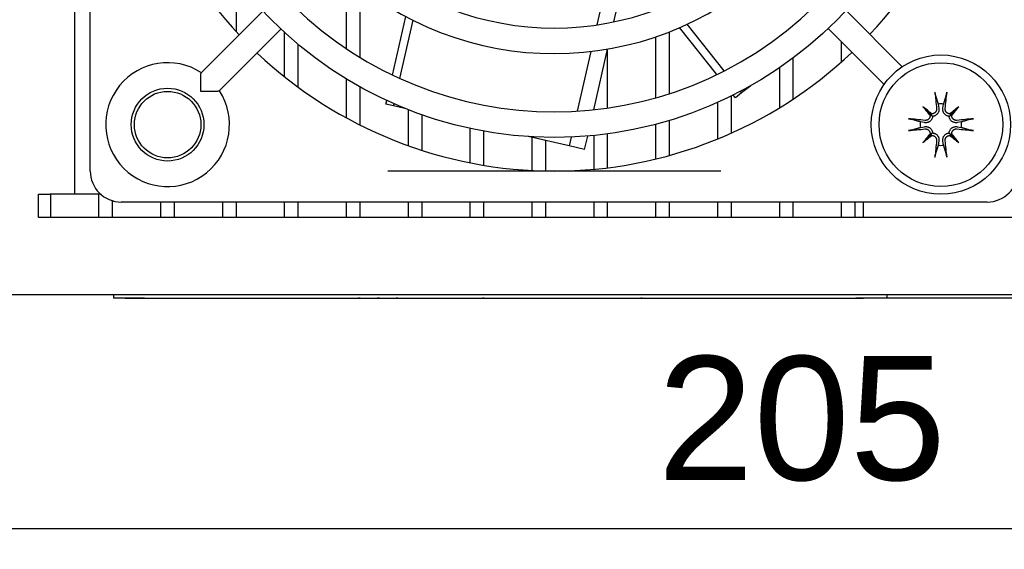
# Model space of a CAD drawing. Extents: x 12847 to 13300, y -1502 to -1025.
# Tile 3 of 42: x 13143 to 13207, y -1502 to -1468. Entities that reach past the tile are written whole.
import ezdxf

# ---------------------------------------------------------------- set-up
doc = ezdxf.new("R2010")
doc.units = 0
doc.layers.get('DEFPOINTS').update_dxf_attribs({"color": 8, "linetype": 'CONTINUOUS'})
doc.layers.add('2', color=2, linetype='CONTINUOUS')
doc.styles.get("Standard").update_dxf_attribs({"font": 'ARIAL.TTF'})
doc.dimstyles.new('ISO-25', dxfattribs={"dimtxt": 8, "dimasz": 8, "dimexe": 1, "dimexo": 1, "dimgap": 3, "dimtad": 1, "dimtxsty": 'STANDARD', "dimcen": 0, "dimclrd": 256, "dimclre": 256, "dimclrt": 2, "dimazin": 3, "dimtfac": 1, "dimtmove": 0, "dimatfit": 3})

# ---------------------------------------------------------------- blocks, each defined once
blk = doc.blocks.new('*D47')
at = {"layer": '2', "color": 7}
for p, q in [((13091.118, -1484.401), (13091.118, -1501.83)), ((13296.118, -1486.737), (13296.118, -1501.83)), ((13099.118, -1500.83), (13288.118, -1500.83))]:
    blk.add_line(p, q, dxfattribs=at)
for points in [[(13099.118, -1499.497), (13099.118, -1502.163), (13091.118, -1500.83)], [(13288.118, -1499.497), (13288.118, -1502.163), (13296.118, -1500.83)]]:
    blk.add_solid(points, dxfattribs=at)
at = {"layer": 'DEFPOINTS', "color": 0}
for p in [(13091.118, -1483.401), (13296.118, -1485.737), (13296.118, -1500.83)]:
    blk.add_point(p, dxfattribs=at)
at = {"layer": '2', "color": 7, "insert": (13193.618, -1493.746), "char_height": 8, "attachment_point": 5}
blk.add_mtext('205', dxfattribs=at)

msp = doc.modelspace()

# ---------------------------------------------------------------- linework, layer by layer
at = {"layer": '2', "color": 7}
for p, q in [((13146.618, -1479.237), (13146.618, -1420.237)), ((13147.618, -1477.737), (13147.618, -1421.737)), ((13164.165, -1465.089), (13164.165, -1469.823)), ((13157.043, -1465.784), (13157.043, -1468.729)), ((13165.045, -1465.818), (13165.045, -1470.386)), ((13180.919, -1465.904), (13180.372, -1468.297)), ((13181.466, -1468.101), (13182.028, -1465.637)), ((13154.796, -1471.393), (13158.783, -1467.406)), ((13200.122, -1470.993), (13196.492, -1467.364)), ((13167.16, -1471.533), (13168.023, -1467.754)), ((13167.633, -1471.754), (13168.491, -1467.995)), ((13155.963, -1472.56), (13159.95, -1468.572)), ((13188.138, -1471.503), (13185.722, -1468.473)), ((13188.605, -1471.271), (13186.202, -1468.257)), ((13198.94, -1472.145), (13195.328, -1468.533)), ((13160.164, -1468.771), (13160.164, -1471.632)), ((13184.17, -1469.07), (13184.17, -1473.008)), ((13185.05, -1468.749), (13185.05, -1472.742)), ((13161.044, -1469.542), (13161.044, -1472.305)), ((13180.17, -1473.777), (13181.065, -1469.857)), ((13181.049, -1469.925), (13181.049, -1473.668)), ((13196.173, -1469.378), (13196.173, -1470.707)), ((13179.981, -1470.013), (13179.101, -1473.867)), ((13193.052, -1470.443), (13193.052, -1473.1)), ((13192.172, -1471.071), (13192.172, -1473.658)), ((13164.165, -1471.782), (13164.165, -1474.294)), ((13165.045, -1472.295), (13165.045, -1474.756)), ((13190.324, -1472.221), (13189.736, -1472.689)), ((13189.051, -1472.894), (13189.051, -1475.297)), ((13189.338, -1473.007), (13189.192, -1472.824)), ((13189.736, -1472.689), (13189.338, -1473.007)), ((13189.736, -1472.689), (13189.654, -1472.586)), ((13166.732, -1473.408), (13166.784, -1473.18)), ((13167.229, -1473.522), (13166.732, -1473.408)), ((13167.229, -1473.522), (13167.259, -1473.393)), ((13167.962, -1473.689), (13167.229, -1473.522)), ((13168.166, -1473.77), (13168.166, -1476.094)), ((13188.171, -1473.308), (13188.171, -1475.673)), ((13201.458, -1473.577), (13201.945, -1474.064)), ((13202.441, -1473.411), (13202.487, -1473.682)), ((13202.75, -1473.682), (13202.795, -1473.411)), ((13203.779, -1473.577), (13203.291, -1474.064)), ((13169.046, -1474.098), (13169.046, -1476.393)), ((13201.945, -1474.064), (13202.082, -1474.201)), ((13203.291, -1474.064), (13203.155, -1474.201)), ((13172.167, -1474.981), (13172.167, -1477.202)), ((13184.17, -1474.717), (13184.17, -1476.96)), ((13185.05, -1474.47), (13185.05, -1476.733)), ((13201.563, -1474.606), (13201.292, -1474.56)), ((13201.292, -1474.915), (13201.563, -1474.869)), ((13203.945, -1474.56), (13203.673, -1474.606)), ((13203.673, -1474.869), (13203.945, -1474.915)), ((13173.047, -1475.155), (13173.047, -1477.362)), ((13178.588, -1476.114), (13175.926, -1475.507)), ((13176.168, -1475.562), (13176.168, -1477.7)), ((13178.719, -1475.539), (13178.588, -1476.114)), ((13179.585, -1476.342), (13179.784, -1475.471)), ((13180.169, -1475.436), (13180.169, -1477.621)), ((13181.049, -1475.333), (13181.049, -1477.526)), ((13201.458, -1475.898), (13201.945, -1475.41)), ((13201.945, -1475.41), (13202.082, -1475.274)), ((13203.291, -1475.41), (13203.155, -1475.274)), ((13203.779, -1475.898), (13203.291, -1475.41)), ((13177.048, -1475.763), (13177.048, -1477.732)), ((13179.585, -1476.342), (13178.588, -1476.114)), ((13202.487, -1475.792), (13202.441, -1476.064)), ((13202.795, -1476.064), (13202.75, -1475.792)), ((13188.389, -1477.737), (13166.848, -1477.737)), ((13144.268, -1480.737), (13144.268, -1479.237)), ((13144.268, -1479.237), (13145.018, -1479.237)), ((13146.618, -1479.237), (13145.018, -1479.237)), ((13145.04, -1479.237), (13145.04, -1480.737)), ((13146.718, -1479.237), (13146.618, -1479.237)), ((13148.295, -1479.237), (13146.718, -1479.237)), ((13148.161, -1479.237), (13148.161, -1480.737)), ((13149.041, -1479.652), (13149.041, -1480.737)), ((13205.618, -1479.737), (13149.618, -1479.737)), ((13152.162, -1479.737), (13152.162, -1480.737)), ((13153.042, -1479.737), (13153.042, -1480.737)), ((13156.163, -1479.737), (13156.163, -1480.737)), ((13157.043, -1479.737), (13157.043, -1480.737)), ((13160.164, -1479.737), (13160.164, -1480.737)), ((13161.044, -1479.737), (13161.044, -1480.737)), ((13164.165, -1479.737), (13164.165, -1480.737)), ((13165.045, -1479.737), (13165.045, -1480.737)), ((13168.166, -1479.737), (13168.166, -1480.737)), ((13169.046, -1479.737), (13169.046, -1480.737)), ((13172.167, -1479.737), (13172.167, -1480.737)), ((13173.047, -1479.737), (13173.047, -1480.737)), ((13176.168, -1479.737), (13176.168, -1480.737)), ((13177.048, -1479.737), (13177.048, -1480.737)), ((13180.169, -1479.737), (13180.169, -1480.737)), ((13181.049, -1479.737), (13181.049, -1480.737)), ((13184.17, -1479.737), (13184.17, -1480.737)), ((13185.05, -1479.737), (13185.05, -1480.737)), ((13188.171, -1479.737), (13188.171, -1480.737)), ((13189.051, -1479.737), (13189.051, -1480.737)), ((13192.172, -1479.737), (13192.172, -1480.737)), ((13193.052, -1479.737), (13193.052, -1480.737)), ((13196.173, -1479.737), (13196.173, -1480.737)), ((13197.053, -1479.737), (13197.053, -1480.737)), ((13197.618, -1480.737), (13197.618, -1479.737)), ((13272.968, -1480.737), (13144.268, -1480.737)), ((13294.618, -1485.737), (13117.618, -1485.737)), ((13149.118, -1485.737), (13149.118, -1485.937)), ((13199.118, -1485.737), (13199.118, -1485.937)), ((13151.118, -1485.937), (13149.118, -1485.937)), ((13149.867, -1485.937), (13149.867, -1485.947)), ((13149.867, -1485.947), (13149.912, -1485.947)), ((13149.912, -1485.947), (13150.029, -1485.947)), ((13150.029, -1485.947), (13150.05, -1485.947)), ((13150.05, -1485.937), (13150.05, -1485.947)), ((13150.05, -1485.947), (13150.084, -1485.947)), ((13150.084, -1485.937), (13150.084, -1485.947)), ((13150.084, -1485.947), (13150.758, -1485.947)), ((13150.758, -1485.937), (13150.758, -1485.947)), ((13150.758, -1485.947), (13151.209, -1485.947)), ((13151.118, -1485.937), (13197.118, -1485.937)), ((13151.209, -1485.937), (13151.209, -1485.947)), ((13151.209, -1485.947), (13151.277, -1485.947)), ((13151.277, -1485.937), (13151.277, -1485.947)), ((13151.277, -1485.947), (13151.79, -1485.947)), ((13151.79, -1485.937), (13151.79, -1485.947)), ((13151.79, -1485.947), (13152.249, -1485.947)), ((13152.249, -1485.937), (13152.249, -1485.947)), ((13152.249, -1485.947), (13152.659, -1485.947)), ((13152.659, -1485.937), (13152.659, -1485.947)), ((13152.659, -1485.947), (13152.689, -1485.947)), ((13152.689, -1485.937), (13152.689, -1485.947)), ((13152.689, -1485.947), (13152.831, -1485.947)), ((13152.831, -1485.947), (13152.892, -1485.947)), ((13152.892, -1485.937), (13152.892, -1485.947)), ((13152.892, -1485.947), (13153.255, -1485.947)), ((13153.255, -1485.937), (13153.255, -1485.947)), ((13153.255, -1485.947), (13153.293, -1485.947)), ((13153.293, -1485.937), (13153.293, -1485.947)), ((13153.293, -1485.947), (13153.589, -1485.947)), ((13153.589, -1485.937), (13153.589, -1485.947)), ((13153.589, -1485.947), (13153.884, -1485.947)), ((13153.884, -1485.937), (13153.884, -1485.947)), ((13153.884, -1485.947), (13153.918, -1485.947)), ((13153.918, -1485.937), (13153.918, -1485.947)), ((13153.918, -1485.947), (13154.304, -1485.947)), ((13154.304, -1485.947), (13154.359, -1485.947)), ((13154.359, -1485.937), (13154.359, -1485.947)), ((13154.359, -1485.947), (13154.501, -1485.947)), ((13154.501, -1485.937), (13154.501, -1485.947)), ((13154.501, -1485.947), (13154.577, -1485.947)), ((13154.577, -1485.937), (13154.577, -1485.947)), ((13154.577, -1485.947), (13155.133, -1485.947)), ((13155.133, -1485.937), (13155.133, -1485.947)), ((13155.133, -1485.947), (13155.203, -1485.947)), ((13155.203, -1485.937), (13155.203, -1485.947)), ((13155.203, -1485.947), (13155.716, -1485.947)), ((13155.716, -1485.937), (13155.716, -1485.947)), ((13155.716, -1485.947), (13156.174, -1485.947)), ((13156.174, -1485.937), (13156.174, -1485.947)), ((13156.174, -1485.947), (13156.584, -1485.947)), ((13156.584, -1485.937), (13156.584, -1485.947)), ((13156.584, -1485.947), (13156.649, -1485.947)), ((13156.649, -1485.937), (13156.649, -1485.947)), ((13156.649, -1485.947), (13156.685, -1485.947)), ((13156.685, -1485.937), (13156.685, -1485.947)), ((13156.685, -1485.947), (13156.714, -1485.947)), ((13156.714, -1485.937), (13156.714, -1485.947)), ((13156.714, -1485.947), (13156.923, -1485.947)), ((13156.923, -1485.937), (13156.923, -1485.947)), ((13156.923, -1485.947), (13157.473, -1485.947)), ((13157.473, -1485.937), (13157.473, -1485.947)), ((13157.473, -1485.947), (13157.575, -1485.947)), ((13157.575, -1485.947), (13157.703, -1485.947)), ((13157.703, -1485.937), (13157.703, -1485.947)), ((13157.703, -1485.947), (13157.739, -1485.947)), ((13157.739, -1485.937), (13157.739, -1485.947)), ((13157.739, -1485.947), (13157.767, -1485.947)), ((13157.767, -1485.937), (13157.767, -1485.947)), ((13157.767, -1485.947), (13157.937, -1485.947)), ((13157.937, -1485.947), (13158.117, -1485.947)), ((13158.117, -1485.937), (13158.117, -1485.947)), ((13158.117, -1485.947), (13158.155, -1485.947)), ((13158.155, -1485.937), (13158.155, -1485.947)), ((13158.155, -1485.947), (13158.299, -1485.947)), ((13158.299, -1485.937), (13158.299, -1485.947)), ((13158.299, -1485.947), (13158.734, -1485.947)), ((13158.734, -1485.937), (13158.734, -1485.947)), ((13158.734, -1485.947), (13158.81, -1485.947)), ((13158.81, -1485.937), (13158.81, -1485.947)), ((13158.81, -1485.947), (13159.246, -1485.947)), ((13159.246, -1485.937), (13159.246, -1485.947)), ((13159.246, -1485.947), (13159.26, -1485.947)), ((13159.26, -1485.937), (13159.26, -1485.947)), ((13159.26, -1485.947), (13159.321, -1485.947)), ((13159.321, -1485.937), (13159.321, -1485.947)), ((13159.321, -1485.947), (13159.877, -1485.947)), ((13159.877, -1485.937), (13159.877, -1485.947)), ((13159.877, -1485.947), (13159.927, -1485.947)), ((13159.927, -1485.947), (13160.18, -1485.947)), ((13160.18, -1485.937), (13160.18, -1485.947)), ((13160.18, -1485.947), (13160.387, -1485.947)), ((13160.387, -1485.937), (13160.387, -1485.947)), ((13160.387, -1485.947), (13160.472, -1485.947)), ((13160.472, -1485.937), (13160.472, -1485.947)), ((13160.472, -1485.947), (13160.832, -1485.947)), ((13160.832, -1485.947), (13161.215, -1485.947)), ((13161.215, -1485.937), (13161.215, -1485.947)), ((13161.215, -1485.947), (13161.285, -1485.947)), ((13161.285, -1485.937), (13161.285, -1485.947)), ((13161.285, -1485.947), (13161.545, -1485.947)), ((13161.545, -1485.937), (13161.545, -1485.947)), ((13161.545, -1485.947), (13161.59, -1485.947)), ((13161.59, -1485.937), (13161.59, -1485.947)), ((13161.59, -1485.947), (13161.848, -1485.947)), ((13161.848, -1485.947), (13162.206, -1485.947)), ((13162.206, -1485.937), (13162.206, -1485.947)), ((13162.206, -1485.947), (13162.239, -1485.947)), ((13162.239, -1485.937), (13162.239, -1485.947)), ((13162.239, -1485.947), (13162.275, -1485.947)), ((13162.275, -1485.937), (13162.275, -1485.947)), ((13162.275, -1485.947), (13162.48, -1485.947)), ((13162.48, -1485.947), (13162.584, -1485.947)), ((13162.584, -1485.937), (13162.584, -1485.947)), ((13162.584, -1485.947), (13162.754, -1485.947)), ((13162.754, -1485.937), (13162.754, -1485.947)), ((13162.754, -1485.947), (13162.864, -1485.947)), ((13162.864, -1485.947), (13163.073, -1485.947)), ((13163.073, -1485.937), (13163.073, -1485.947)), ((13163.073, -1485.947), (13163.184, -1485.947)), ((13163.184, -1485.937), (13163.184, -1485.947)), ((13163.184, -1485.947), (13163.735, -1485.947)), ((13163.735, -1485.937), (13163.735, -1485.947)), ((13163.735, -1485.947), (13164.053, -1485.947)), ((13164.053, -1485.937), (13164.053, -1485.947)), ((13164.053, -1485.947), (13164.085, -1485.947)), ((13164.085, -1485.937), (13164.085, -1485.947)), ((13164.085, -1485.947), (13164.405, -1485.947)), ((13164.405, -1485.937), (13164.405, -1485.947)), ((13164.405, -1485.947), (13164.856, -1485.947)), ((13164.856, -1485.937), (13164.856, -1485.947)), ((13164.856, -1485.947), (13164.972, -1485.947)), ((13164.972, -1485.947), (13164.972, -1485.937)), ((13165.072, -1485.947), (13164.972, -1485.947)), ((13165.072, -1485.937), (13165.072, -1485.947)), ((13165.072, -1485.947), (13165.229, -1485.947)), ((13165.229, -1485.937), (13165.229, -1485.947)), ((13165.229, -1485.947), (13165.694, -1485.947)), ((13165.694, -1485.947), (13166.083, -1485.947)), ((13166.083, -1485.947), (13166.147, -1485.947)), ((13166.147, -1485.937), (13166.147, -1485.947)), ((13166.147, -1485.947), (13166.176, -1485.947)), ((13166.176, -1485.937), (13166.176, -1485.947)), ((13166.329, -1485.947), (13166.176, -1485.947)), ((13166.329, -1485.937), (13166.329, -1485.947)), ((13166.329, -1485.947), (13166.367, -1485.947)), ((13166.367, -1485.937), (13166.367, -1485.947)), ((13166.367, -1485.947), (13166.867, -1485.947)), ((13166.867, -1485.937), (13166.867, -1485.947)), ((13166.867, -1485.947), (13166.991, -1485.947)), ((13166.991, -1485.937), (13166.991, -1485.947)), ((13166.991, -1485.947), (13167.133, -1485.947)), ((13167.133, -1485.947), (13167.283, -1485.947)), ((13167.283, -1485.937), (13167.283, -1485.947)), ((13167.283, -1485.947), (13167.314, -1485.947)), ((13167.314, -1485.937), (13167.314, -1485.947)), ((13167.314, -1485.947), (13167.407, -1485.947)), ((13167.407, -1485.947), (13167.407, -1485.937)), ((13167.496, -1485.947), (13167.407, -1485.947)), ((13167.496, -1485.937), (13167.496, -1485.947)), ((13167.496, -1485.947), (13167.961, -1485.947)), ((13167.961, -1485.947), (13168.35, -1485.947)), ((13168.35, -1485.947), (13168.414, -1485.947)), ((13168.414, -1485.937), (13168.414, -1485.947)), ((13168.414, -1485.947), (13168.443, -1485.947)), ((13168.443, -1485.937), (13168.443, -1485.947)), ((13168.443, -1485.947), (13168.463, -1485.947)), ((13168.463, -1485.937), (13168.463, -1485.947)), ((13168.463, -1485.947), (13168.569, -1485.947)), ((13168.569, -1485.947), (13168.675, -1485.947)), ((13168.675, -1485.937), (13168.675, -1485.947)), ((13168.675, -1485.947), (13168.882, -1485.947)), ((13168.882, -1485.937), (13168.882, -1485.947)), ((13168.882, -1485.947), (13169.013, -1485.947)), ((13169.013, -1485.947), (13169.283, -1485.947)), ((13169.283, -1485.947), (13169.343, -1485.947)), ((13169.343, -1485.937), (13169.343, -1485.947)), ((13169.343, -1485.947), (13169.804, -1485.947)), ((13169.804, -1485.937), (13169.804, -1485.947)), ((13169.804, -1485.947), (13169.868, -1485.947)), ((13169.868, -1485.947), (13169.978, -1485.947)), ((13169.978, -1485.937), (13169.978, -1485.947)), ((13169.978, -1485.947), (13170.429, -1485.947)), ((13170.429, -1485.937), (13170.429, -1485.947)), ((13170.429, -1485.947), (13170.438, -1485.947)), ((13170.438, -1485.937), (13170.438, -1485.947)), ((13170.438, -1485.947), (13170.52, -1485.947)), ((13170.52, -1485.937), (13170.52, -1485.947)), ((13170.52, -1485.947), (13170.953, -1485.947)), ((13170.953, -1485.947), (13171.269, -1485.947)), ((13171.269, -1485.947), (13171.368, -1485.947)), ((13171.368, -1485.937), (13171.368, -1485.947)), ((13171.368, -1485.947), (13171.502, -1485.947)), ((13171.502, -1485.937), (13171.502, -1485.947)), ((13171.502, -1485.947), (13172.039, -1485.947)), ((13172.039, -1485.947), (13172.539, -1485.947)), ((13172.539, -1485.947), (13172.671, -1485.947)), ((13172.671, -1485.937), (13172.671, -1485.947)), ((13172.671, -1485.947), (13172.884, -1485.947)), ((13172.884, -1485.947), (13172.948, -1485.947)), ((13172.948, -1485.937), (13172.948, -1485.947)), ((13172.948, -1485.947), (13172.977, -1485.947)), ((13172.977, -1485.937), (13172.977, -1485.947)), ((13173.083, -1485.947), (13172.977, -1485.947)), ((13173.083, -1485.937), (13173.083, -1485.947)), ((13173.083, -1485.947), (13173.216, -1485.947)), ((13173.216, -1485.937), (13173.216, -1485.947)), ((13173.216, -1485.947), (13173.241, -1485.947)), ((13173.241, -1485.937), (13173.241, -1485.947)), ((13173.241, -1485.947), (13173.269, -1485.947)), ((13173.269, -1485.937), (13173.269, -1485.947)), ((13173.269, -1485.947), (13173.274, -1485.947)), ((13173.274, -1485.937), (13173.274, -1485.947)), ((13173.274, -1485.947), (13173.281, -1485.947)), ((13173.281, -1485.937), (13173.281, -1485.947)), ((13173.281, -1485.947), (13173.382, -1485.947)), ((13173.382, -1485.947), (13173.773, -1485.947)), ((13173.773, -1485.947), (13174.086, -1485.947)), ((13174.086, -1485.947), (13174.158, -1485.947)), ((13174.158, -1485.937), (13174.158, -1485.947)), ((13174.172, -1485.947), (13174.158, -1485.947)), ((13174.172, -1485.937), (13174.172, -1485.947)), ((13174.172, -1485.947), (13174.226, -1485.947)), ((13174.226, -1485.937), (13174.226, -1485.947)), ((13174.226, -1485.947), (13174.661, -1485.947)), ((13174.661, -1485.937), (13174.661, -1485.947)), ((13174.661, -1485.947), (13174.737, -1485.947)), ((13174.737, -1485.937), (13174.737, -1485.947)), ((13174.737, -1485.947), (13175.173, -1485.947)), ((13175.173, -1485.937), (13175.173, -1485.947)), ((13175.173, -1485.947), (13175.187, -1485.947)), ((13175.187, -1485.937), (13175.187, -1485.947)), ((13175.187, -1485.947), (13175.248, -1485.947)), ((13175.248, -1485.937), (13175.248, -1485.947)), ((13175.248, -1485.947), (13175.673, -1485.947)), ((13175.673, -1485.937), (13175.673, -1485.947)), ((13175.673, -1485.947), (13175.687, -1485.947)), ((13175.687, -1485.937), (13175.687, -1485.947)), ((13175.687, -1485.947), (13175.732, -1485.947)), ((13175.732, -1485.937), (13175.732, -1485.947)), ((13175.732, -1485.947), (13175.816, -1485.947)), ((13175.816, -1485.947), (13175.926, -1485.947)), ((13175.926, -1485.937), (13175.926, -1485.947)), ((13175.926, -1485.947), (13176.377, -1485.947)), ((13176.377, -1485.937), (13176.377, -1485.947)), ((13176.377, -1485.947), (13176.386, -1485.947)), ((13176.386, -1485.937), (13176.386, -1485.947)), ((13176.386, -1485.947), (13176.454, -1485.947)), ((13176.454, -1485.937), (13176.454, -1485.947)), ((13176.454, -1485.947), (13176.814, -1485.947)), ((13176.814, -1485.947), (13177.198, -1485.947)), ((13177.198, -1485.937), (13177.198, -1485.947)), ((13177.198, -1485.947), (13177.31, -1485.947)), ((13177.31, -1485.937), (13177.31, -1485.947)), ((13177.31, -1485.947), (13177.319, -1485.947)), ((13177.319, -1485.937), (13177.319, -1485.947)), ((13177.319, -1485.947), (13177.326, -1485.947)), ((13177.326, -1485.937), (13177.326, -1485.947)), ((13177.326, -1485.947), (13177.686, -1485.947)), ((13177.686, -1485.947), (13178.069, -1485.947)), ((13178.069, -1485.937), (13178.069, -1485.947)), ((13178.069, -1485.947), (13178.107, -1485.947)), ((13178.107, -1485.947), (13178.152, -1485.947)), ((13178.152, -1485.937), (13178.152, -1485.947)), ((13178.152, -1485.947), (13178.588, -1485.947)), ((13178.588, -1485.937), (13178.588, -1485.947)), ((13178.588, -1485.947), (13178.663, -1485.947)), ((13178.663, -1485.937), (13178.663, -1485.947)), ((13178.663, -1485.947), (13179.1, -1485.947)), ((13179.1, -1485.937), (13179.1, -1485.947)), ((13179.1, -1485.947), (13179.114, -1485.947)), ((13179.114, -1485.937), (13179.114, -1485.947)), ((13179.114, -1485.947), (13179.174, -1485.947)), ((13179.174, -1485.937), (13179.174, -1485.947)), ((13179.174, -1485.947), (13179.6, -1485.947)), ((13179.6, -1485.937), (13179.6, -1485.947)), ((13179.6, -1485.947), (13179.614, -1485.947)), ((13179.614, -1485.937), (13179.614, -1485.947)), ((13179.614, -1485.947), (13179.686, -1485.947)), ((13179.686, -1485.947), (13179.706, -1485.947)), ((13179.706, -1485.937), (13179.706, -1485.947)), ((13179.706, -1485.947), (13179.711, -1485.947)), ((13179.711, -1485.937), (13179.711, -1485.947)), ((13179.711, -1485.947), (13179.718, -1485.947)), ((13179.718, -1485.937), (13179.718, -1485.947)), ((13179.718, -1485.947), (13179.82, -1485.947)), ((13179.82, -1485.947), (13180.211, -1485.947)), ((13180.211, -1485.947), (13180.523, -1485.947)), ((13180.523, -1485.947), (13180.595, -1485.947)), ((13180.595, -1485.937), (13180.595, -1485.947)), ((13180.595, -1485.947), (13180.663, -1485.947)), ((13180.663, -1485.937), (13180.663, -1485.947)), ((13180.663, -1485.947), (13181.099, -1485.947)), ((13181.099, -1485.937), (13181.099, -1485.947)), ((13181.099, -1485.947), (13181.174, -1485.947)), ((13181.174, -1485.937), (13181.174, -1485.947)), ((13181.174, -1485.947), (13181.61, -1485.947)), ((13181.61, -1485.937), (13181.61, -1485.947)), ((13181.61, -1485.947), (13181.624, -1485.947)), ((13181.624, -1485.937), (13181.624, -1485.947)), ((13181.624, -1485.947), (13181.681, -1485.947)), ((13181.681, -1485.937), (13181.681, -1485.947)), ((13181.681, -1485.947), (13181.793, -1485.947)), ((13181.793, -1485.937), (13181.793, -1485.947)), ((13181.793, -1485.947), (13182.795, -1485.947)), ((13182.795, -1485.937), (13182.795, -1485.947)), ((13182.795, -1485.947), (13182.916, -1485.947)), ((13182.916, -1485.947), (13183.177, -1485.947)), ((13183.177, -1485.937), (13183.177, -1485.947)), ((13183.177, -1485.947), (13183.21, -1485.947)), ((13183.21, -1485.947), (13183.21, -1485.937)), ((13183.31, -1485.947), (13183.21, -1485.947)), ((13183.31, -1485.937), (13183.31, -1485.947)), ((13183.31, -1485.947), (13183.35, -1485.947)), ((13183.35, -1485.937), (13183.35, -1485.947)), ((13183.35, -1485.947), (13183.384, -1485.947)), ((13183.384, -1485.937), (13183.384, -1485.947)), ((13183.384, -1485.947), (13183.682, -1485.947)), ((13183.682, -1485.947), (13184.018, -1485.947)), ((13184.018, -1485.937), (13184.018, -1485.947)), ((13184.018, -1485.947), (13184.437, -1485.947)), ((13184.437, -1485.947), (13184.781, -1485.947)), ((13184.781, -1485.937), (13184.781, -1485.947)), ((13184.781, -1485.947), (13185.407, -1485.947)), ((13185.407, -1485.937), (13185.407, -1485.947)), ((13185.407, -1485.947), (13185.776, -1485.947)), ((13185.776, -1485.947), (13186.148, -1485.947)), ((13186.148, -1485.937), (13186.148, -1485.947)), ((13186.148, -1485.947), (13186.153, -1485.947)), ((13186.153, -1485.937), (13186.153, -1485.947)), ((13186.153, -1485.947), (13186.265, -1485.947)), ((13186.265, -1485.937), (13186.265, -1485.947)), ((13186.265, -1485.947), (13186.69, -1485.947)), ((13186.69, -1485.937), (13186.69, -1485.947)), ((13186.69, -1485.947), (13186.704, -1485.947)), ((13186.704, -1485.937), (13186.704, -1485.947)), ((13186.704, -1485.947), (13186.749, -1485.947)), ((13186.749, -1485.937), (13186.749, -1485.947)), ((13186.749, -1485.947), (13186.833, -1485.947)), ((13186.833, -1485.947), (13186.943, -1485.947)), ((13186.943, -1485.937), (13186.943, -1485.947)), ((13186.943, -1485.947), (13187.394, -1485.947)), ((13187.394, -1485.937), (13187.394, -1485.947)), ((13187.394, -1485.947), (13187.403, -1485.947)), ((13187.403, -1485.937), (13187.403, -1485.947)), ((13187.403, -1485.947), (13187.412, -1485.947)), ((13187.412, -1485.937), (13187.412, -1485.947)), ((13187.412, -1485.947), (13187.634, -1485.947)), ((13187.634, -1485.947), (13187.804, -1485.947)), ((13187.804, -1485.937), (13187.804, -1485.947)), ((13187.804, -1485.947), (13187.943, -1485.947)), ((13187.943, -1485.937), (13187.943, -1485.947)), ((13187.943, -1485.947), (13188.026, -1485.947)), ((13188.026, -1485.937), (13188.026, -1485.947)), ((13188.026, -1485.947), (13188.394, -1485.947)), ((13188.394, -1485.947), (13188.766, -1485.947)), ((13188.766, -1485.937), (13188.766, -1485.947)), ((13188.766, -1485.947), (13188.768, -1485.947)), ((13188.768, -1485.937), (13188.768, -1485.947)), ((13188.768, -1485.947), (13188.889, -1485.947)), ((13188.889, -1485.937), (13188.889, -1485.947)), ((13188.889, -1485.947), (13189.249, -1485.947)), ((13189.249, -1485.947), (13189.632, -1485.947)), ((13189.632, -1485.937), (13189.632, -1485.947)), ((13189.632, -1485.947), (13189.745, -1485.947)), ((13189.745, -1485.937), (13189.745, -1485.947)), ((13189.745, -1485.947), (13190.177, -1485.947)), ((13190.177, -1485.937), (13190.177, -1485.947)), ((13190.177, -1485.947), (13190.192, -1485.947)), ((13190.192, -1485.937), (13190.192, -1485.947)), ((13190.192, -1485.947), (13190.296, -1485.947)), ((13190.296, -1485.937), (13190.296, -1485.947)), ((13190.296, -1485.947), (13190.409, -1485.947)), ((13190.409, -1485.937), (13190.409, -1485.947)), ((13190.409, -1485.947), (13191.41, -1485.947)), ((13191.41, -1485.937), (13191.41, -1485.947)), ((13191.41, -1485.947), (13191.719, -1485.947)), ((13191.719, -1485.937), (13191.719, -1485.947)), ((13191.719, -1485.947), (13191.951, -1485.947)), ((13191.951, -1485.937), (13191.951, -1485.947)), ((13191.951, -1485.947), (13192.386, -1485.947)), ((13192.386, -1485.937), (13192.386, -1485.947)), ((13192.386, -1485.947), (13192.462, -1485.947)), ((13192.462, -1485.937), (13192.462, -1485.947)), ((13192.462, -1485.947), (13192.898, -1485.947)), ((13192.898, -1485.937), (13192.898, -1485.947)), ((13192.898, -1485.947), (13192.912, -1485.947)), ((13192.912, -1485.937), (13192.912, -1485.947)), ((13192.912, -1485.947), (13192.973, -1485.947)), ((13192.973, -1485.937), (13192.973, -1485.947)), ((13192.973, -1485.947), (13193.399, -1485.947)), ((13193.399, -1485.937), (13193.399, -1485.947)), ((13193.399, -1485.947), (13193.412, -1485.947)), ((13193.412, -1485.937), (13193.412, -1485.947)), ((13193.412, -1485.947), (13193.509, -1485.947)), ((13193.509, -1485.937), (13193.509, -1485.947)), ((13193.509, -1485.947), (13193.941, -1485.947)), ((13193.941, -1485.937), (13193.941, -1485.947)), ((13193.941, -1485.947), (13193.956, -1485.947)), ((13193.956, -1485.937), (13193.956, -1485.947)), ((13193.956, -1485.947), (13193.964, -1485.947)), ((13193.964, -1485.937), (13193.964, -1485.947)), ((13193.964, -1485.947), (13194.028, -1485.947)), ((13194.028, -1485.937), (13194.028, -1485.947)), ((13194.028, -1485.947), (13194.461, -1485.947)), ((13194.461, -1485.937), (13194.461, -1485.947)), ((13194.461, -1485.947), (13194.536, -1485.947)), ((13194.536, -1485.937), (13194.536, -1485.947)), ((13194.536, -1485.947), (13194.972, -1485.947)), ((13194.972, -1485.937), (13194.972, -1485.947)), ((13194.972, -1485.947), (13194.985, -1485.947)), ((13194.985, -1485.937), (13194.985, -1485.947)), ((13194.985, -1485.947), (13195.047, -1485.947)), ((13195.047, -1485.937), (13195.047, -1485.947)), ((13195.047, -1485.947), (13195.473, -1485.947)), ((13195.473, -1485.937), (13195.473, -1485.947)), ((13195.473, -1485.947), (13195.487, -1485.947)), ((13195.487, -1485.937), (13195.487, -1485.947)), ((13195.487, -1485.947), (13195.527, -1485.947)), ((13195.527, -1485.947), (13195.557, -1485.947)), ((13195.557, -1485.937), (13195.557, -1485.947)), ((13195.557, -1485.947), (13195.989, -1485.947)), ((13195.989, -1485.937), (13195.989, -1485.947)), ((13195.989, -1485.947), (13196.064, -1485.947)), ((13196.064, -1485.937), (13196.064, -1485.947)), ((13196.064, -1485.947), (13196.5, -1485.947)), ((13196.5, -1485.937), (13196.5, -1485.947)), ((13196.5, -1485.947), (13196.514, -1485.947)), ((13196.514, -1485.937), (13196.514, -1485.947)), ((13196.514, -1485.947), (13196.599, -1485.947)), ((13196.599, -1485.947), (13196.63, -1485.947)), ((13196.63, -1485.937), (13196.63, -1485.947)), ((13196.63, -1485.947), (13197.039, -1485.947)), ((13197.039, -1485.947), (13197.146, -1485.947)), ((13199.118, -1485.937), (13197.118, -1485.937)), ((13197.146, -1485.947), (13197.388, -1485.947)), ((13197.388, -1485.947), (13197.446, -1485.947)), ((13197.446, -1485.937), (13197.446, -1485.947)), ((13197.446, -1485.947), (13197.481, -1485.947)), ((13197.481, -1485.937), (13197.481, -1485.947)), ((13197.481, -1485.947), (13197.495, -1485.947)), ((13197.495, -1485.937), (13197.495, -1485.947)), ((13197.495, -1485.947), (13197.618, -1485.947)), ((13197.618, -1485.937), (13197.618, -1485.947)), ((13201.118, -1485.937), (13199.118, -1485.937)), ((13256.118, -1485.937), (13201.118, -1485.937))]:
    msp.add_line(p, q, dxfattribs=at)
at = {"layer": '2', "color": 7, "flags": 128}
for points in [[(13154.767, -1472.588), (13154.768, -1472.519), (13154.768, -1472.451), (13154.767, -1472.383), (13154.767, -1472.317), (13154.767, -1472.251), (13154.766, -1472.186), (13154.765, -1472.123), (13154.765, -1472.061), (13154.764, -1472), (13154.764, -1471.94), (13154.763, -1471.882), (13154.763, -1471.825), (13154.763, -1471.77), (13154.763, -1471.717), (13154.764, -1471.666), (13154.765, -1471.619), (13154.767, -1471.574), (13154.769, -1471.534), (13154.772, -1471.498), (13154.775, -1471.466), (13154.779, -1471.439), (13154.784, -1471.418), (13154.79, -1471.403), (13154.796, -1471.393)], [(13155.963, -1472.56), (13155.953, -1472.566), (13155.938, -1472.572), (13155.916, -1472.576), (13155.89, -1472.581), (13155.858, -1472.584), (13155.822, -1472.587), (13155.781, -1472.589), (13155.737, -1472.591), (13155.689, -1472.592), (13155.639, -1472.592), (13155.586, -1472.593), (13155.531, -1472.593), (13155.474, -1472.592), (13155.416, -1472.592), (13155.356, -1472.592), (13155.295, -1472.591), (13155.233, -1472.59), (13155.17, -1472.59), (13155.105, -1472.589), (13155.039, -1472.589), (13154.972, -1472.588), (13154.905, -1472.588), (13154.836, -1472.588), (13154.767, -1472.588)], [(13202.268, -1472.84), (13202.267, -1472.835), (13202.265, -1472.83), (13202.264, -1472.824), (13202.262, -1472.818), (13202.261, -1472.812), (13202.26, -1472.805), (13202.258, -1472.798), (13202.257, -1472.79), (13202.255, -1472.782), (13202.254, -1472.773), (13202.252, -1472.764), (13202.251, -1472.756), (13202.249, -1472.747), (13202.248, -1472.737), (13202.247, -1472.728), (13202.245, -1472.718), (13202.244, -1472.708), (13202.243, -1472.698), (13202.242, -1472.689), (13202.24, -1472.679), (13202.239, -1472.669), (13202.238, -1472.659), (13202.237, -1472.649), (13202.236, -1472.639)], [(13202.268, -1472.84), (13202.276, -1472.868), (13202.285, -1472.896), (13202.293, -1472.923), (13202.301, -1472.95), (13202.309, -1472.977), (13202.317, -1473.003), (13202.325, -1473.028), (13202.333, -1473.054), (13202.34, -1473.078), (13202.348, -1473.103), (13202.355, -1473.127), (13202.362, -1473.151), (13202.369, -1473.174), (13202.376, -1473.197), (13202.383, -1473.22), (13202.39, -1473.243), (13202.397, -1473.265), (13202.403, -1473.286), (13202.41, -1473.308), (13202.416, -1473.329), (13202.423, -1473.35), (13202.429, -1473.371), (13202.435, -1473.391), (13202.441, -1473.411)], [(13202.795, -1473.411), (13202.802, -1473.391), (13202.808, -1473.371), (13202.814, -1473.35), (13202.82, -1473.329), (13202.827, -1473.308), (13202.833, -1473.286), (13202.84, -1473.265), (13202.847, -1473.243), (13202.853, -1473.22), (13202.86, -1473.197), (13202.867, -1473.174), (13202.874, -1473.151), (13202.882, -1473.127), (13202.889, -1473.103), (13202.896, -1473.078), (13202.904, -1473.054), (13202.912, -1473.028), (13202.919, -1473.003), (13202.927, -1472.977), (13202.935, -1472.95), (13202.943, -1472.923), (13202.952, -1472.896), (13202.96, -1472.868), (13202.969, -1472.84)], [(13203, -1472.639), (13202.999, -1472.649), (13202.998, -1472.659), (13202.997, -1472.669), (13202.996, -1472.679), (13202.995, -1472.689), (13202.994, -1472.698), (13202.993, -1472.708), (13202.991, -1472.718), (13202.99, -1472.728), (13202.989, -1472.737), (13202.987, -1472.747), (13202.986, -1472.756), (13202.985, -1472.764), (13202.983, -1472.773), (13202.982, -1472.782), (13202.98, -1472.79), (13202.979, -1472.798), (13202.977, -1472.805), (13202.976, -1472.812), (13202.974, -1472.818), (13202.973, -1472.824), (13202.972, -1472.83), (13202.97, -1472.835), (13202.969, -1472.84)], [(13202.34, -1473.7), (13202.342, -1473.721), (13202.342, -1473.742), (13202.34, -1473.763), (13202.337, -1473.785), (13202.333, -1473.806), (13202.327, -1473.827), (13202.319, -1473.848), (13202.311, -1473.868), (13202.3, -1473.887), (13202.289, -1473.905), (13202.277, -1473.922), (13202.263, -1473.938), (13202.248, -1473.953), (13202.232, -1473.968), (13202.215, -1473.981), (13202.197, -1473.993), (13202.177, -1474.004), (13202.158, -1474.014), (13202.137, -1474.022), (13202.116, -1474.028), (13202.096, -1474.033), (13202.075, -1474.037), (13202.054, -1474.039), (13202.033, -1474.039)], [(13202.487, -1473.682), (13202.49, -1473.71), (13202.493, -1473.738), (13202.493, -1473.767), (13202.491, -1473.797), (13202.488, -1473.827), (13202.482, -1473.856), (13202.475, -1473.885), (13202.465, -1473.914), (13202.454, -1473.941), (13202.441, -1473.968), (13202.426, -1473.994), (13202.409, -1474.019), (13202.39, -1474.045), (13202.368, -1474.069), (13202.344, -1474.091), (13202.319, -1474.112), (13202.293, -1474.131), (13202.266, -1474.147), (13202.238, -1474.162), (13202.208, -1474.174), (13202.177, -1474.184), (13202.145, -1474.192), (13202.113, -1474.198), (13202.082, -1474.201)], [(13203.155, -1474.201), (13203.123, -1474.198), (13203.092, -1474.192), (13203.06, -1474.184), (13203.029, -1474.174), (13202.999, -1474.162), (13202.971, -1474.147), (13202.944, -1474.131), (13202.917, -1474.112), (13202.892, -1474.091), (13202.869, -1474.069), (13202.847, -1474.045), (13202.828, -1474.019), (13202.81, -1473.994), (13202.795, -1473.968), (13202.783, -1473.941), (13202.772, -1473.914), (13202.762, -1473.885), (13202.755, -1473.856), (13202.749, -1473.827), (13202.745, -1473.797), (13202.744, -1473.767), (13202.744, -1473.738), (13202.746, -1473.71), (13202.75, -1473.682)], [(13203.204, -1474.039), (13203.183, -1474.039), (13203.162, -1474.037), (13203.141, -1474.033), (13203.119, -1474.028), (13203.098, -1474.021), (13203.078, -1474.013), (13203.058, -1474.004), (13203.039, -1473.993), (13203.021, -1473.98), (13203.004, -1473.967), (13202.988, -1473.953), (13202.974, -1473.938), (13202.96, -1473.922), (13202.947, -1473.904), (13202.936, -1473.886), (13202.926, -1473.867), (13202.917, -1473.846), (13202.909, -1473.826), (13202.903, -1473.805), (13202.899, -1473.784), (13202.896, -1473.763), (13202.895, -1473.742), (13202.895, -1473.721), (13202.896, -1473.7)], [(13200.52, -1474.355), (13200.53, -1474.356), (13200.54, -1474.357), (13200.55, -1474.358), (13200.56, -1474.359), (13200.569, -1474.361), (13200.579, -1474.362), (13200.589, -1474.363), (13200.599, -1474.364), (13200.609, -1474.366), (13200.618, -1474.367), (13200.628, -1474.368), (13200.637, -1474.37), (13200.645, -1474.371), (13200.654, -1474.373), (13200.663, -1474.374), (13200.671, -1474.376), (13200.679, -1474.377), (13200.686, -1474.379), (13200.693, -1474.38), (13200.699, -1474.381), (13200.705, -1474.383), (13200.711, -1474.384), (13200.716, -1474.386), (13200.721, -1474.387)], [(13201.292, -1474.56), (13201.272, -1474.554), (13201.252, -1474.548), (13201.231, -1474.542), (13201.21, -1474.535), (13201.189, -1474.529), (13201.167, -1474.522), (13201.146, -1474.516), (13201.123, -1474.509), (13201.101, -1474.502), (13201.078, -1474.495), (13201.055, -1474.488), (13201.032, -1474.481), (13201.008, -1474.474), (13200.984, -1474.467), (13200.959, -1474.459), (13200.934, -1474.452), (13200.909, -1474.444), (13200.884, -1474.436), (13200.858, -1474.428), (13200.831, -1474.42), (13200.804, -1474.412), (13200.777, -1474.404), (13200.749, -1474.395), (13200.721, -1474.387)], [(13202.082, -1474.201), (13202.079, -1474.232), (13202.073, -1474.264), (13202.065, -1474.296), (13202.055, -1474.327), (13202.042, -1474.357), (13202.028, -1474.385), (13202.012, -1474.412), (13201.993, -1474.438), (13201.972, -1474.463), (13201.95, -1474.487), (13201.926, -1474.509), (13201.9, -1474.528), (13201.875, -1474.545), (13201.849, -1474.56), (13201.822, -1474.573), (13201.795, -1474.584), (13201.766, -1474.594), (13201.737, -1474.601), (13201.708, -1474.607), (13201.678, -1474.61), (13201.648, -1474.612), (13201.619, -1474.612), (13201.591, -1474.61), (13201.563, -1474.606)], [(13201.92, -1474.152), (13201.92, -1474.173), (13201.918, -1474.194), (13201.914, -1474.215), (13201.909, -1474.236), (13201.902, -1474.257), (13201.894, -1474.278), (13201.885, -1474.298), (13201.874, -1474.317), (13201.861, -1474.335), (13201.848, -1474.352), (13201.834, -1474.367), (13201.819, -1474.382), (13201.803, -1474.396), (13201.785, -1474.408), (13201.767, -1474.42), (13201.747, -1474.43), (13201.727, -1474.439), (13201.707, -1474.446), (13201.686, -1474.452), (13201.665, -1474.457), (13201.644, -1474.46), (13201.623, -1474.461), (13201.602, -1474.461), (13201.581, -1474.459)], [(13203.673, -1474.606), (13203.646, -1474.61), (13203.618, -1474.612), (13203.588, -1474.612), (13203.559, -1474.61), (13203.529, -1474.607), (13203.499, -1474.601), (13203.47, -1474.594), (13203.442, -1474.584), (13203.414, -1474.573), (13203.388, -1474.56), (13203.362, -1474.545), (13203.336, -1474.528), (13203.311, -1474.509), (13203.287, -1474.487), (13203.264, -1474.463), (13203.244, -1474.438), (13203.225, -1474.412), (13203.209, -1474.385), (13203.194, -1474.357), (13203.182, -1474.327), (13203.171, -1474.296), (13203.163, -1474.264), (13203.158, -1474.232), (13203.155, -1474.201)], [(13203.656, -1474.459), (13203.635, -1474.461), (13203.614, -1474.461), (13203.592, -1474.459), (13203.571, -1474.457), (13203.549, -1474.452), (13203.528, -1474.446), (13203.508, -1474.438), (13203.488, -1474.43), (13203.469, -1474.419), (13203.451, -1474.408), (13203.434, -1474.396), (13203.418, -1474.382), (13203.403, -1474.367), (13203.388, -1474.351), (13203.375, -1474.334), (13203.362, -1474.316), (13203.351, -1474.296), (13203.342, -1474.277), (13203.334, -1474.256), (13203.327, -1474.235), (13203.323, -1474.215), (13203.319, -1474.194), (13203.317, -1474.173), (13203.316, -1474.152)], [(13204.516, -1474.387), (13204.487, -1474.395), (13204.46, -1474.404), (13204.432, -1474.412), (13204.406, -1474.42), (13204.379, -1474.428), (13204.353, -1474.436), (13204.327, -1474.444), (13204.302, -1474.452), (13204.277, -1474.459), (13204.253, -1474.467), (13204.229, -1474.474), (13204.205, -1474.481), (13204.181, -1474.488), (13204.158, -1474.495), (13204.136, -1474.502), (13204.113, -1474.509), (13204.091, -1474.516), (13204.069, -1474.522), (13204.048, -1474.529), (13204.027, -1474.535), (13204.006, -1474.542), (13203.985, -1474.548), (13203.965, -1474.554), (13203.945, -1474.56)], [(13204.516, -1474.387), (13204.52, -1474.386), (13204.526, -1474.384), (13204.531, -1474.383), (13204.537, -1474.381), (13204.544, -1474.38), (13204.55, -1474.379), (13204.558, -1474.377), (13204.566, -1474.376), (13204.574, -1474.374), (13204.583, -1474.373), (13204.591, -1474.371), (13204.6, -1474.37), (13204.609, -1474.368), (13204.618, -1474.367), (13204.628, -1474.366), (13204.638, -1474.364), (13204.648, -1474.363), (13204.658, -1474.362), (13204.667, -1474.361), (13204.677, -1474.359), (13204.687, -1474.358), (13204.697, -1474.357), (13204.707, -1474.356), (13204.716, -1474.355)], [(13200.721, -1475.088), (13200.749, -1475.079), (13200.777, -1475.071), (13200.804, -1475.063), (13200.831, -1475.054), (13200.858, -1475.046), (13200.884, -1475.038), (13200.909, -1475.031), (13200.934, -1475.023), (13200.959, -1475.015), (13200.984, -1475.008), (13201.008, -1475.001), (13201.032, -1474.993), (13201.055, -1474.986), (13201.078, -1474.979), (13201.101, -1474.972), (13201.123, -1474.966), (13201.146, -1474.959), (13201.167, -1474.952), (13201.189, -1474.946), (13201.21, -1474.939), (13201.231, -1474.933), (13201.252, -1474.927), (13201.272, -1474.921), (13201.292, -1474.915)], [(13201.563, -1474.869), (13201.591, -1474.865), (13201.619, -1474.863), (13201.648, -1474.863), (13201.678, -1474.864), (13201.708, -1474.868), (13201.737, -1474.874), (13201.766, -1474.881), (13201.795, -1474.891), (13201.822, -1474.902), (13201.849, -1474.915), (13201.875, -1474.929), (13201.9, -1474.947), (13201.926, -1474.966), (13201.95, -1474.988), (13201.972, -1475.011), (13201.993, -1475.036), (13202.012, -1475.063), (13202.028, -1475.09), (13202.042, -1475.118), (13202.055, -1475.148), (13202.065, -1475.179), (13202.073, -1475.211), (13202.079, -1475.242), (13202.082, -1475.274)], [(13201.581, -1475.015), (13201.602, -1475.014), (13201.623, -1475.014), (13201.644, -1475.015), (13201.666, -1475.018), (13201.687, -1475.023), (13201.708, -1475.029), (13201.729, -1475.036), (13201.749, -1475.045), (13201.768, -1475.055), (13201.786, -1475.067), (13201.803, -1475.079), (13201.819, -1475.093), (13201.834, -1475.107), (13201.849, -1475.124), (13201.862, -1475.141), (13201.874, -1475.159), (13201.885, -1475.178), (13201.895, -1475.198), (13201.903, -1475.219), (13201.909, -1475.239), (13201.914, -1475.26), (13201.918, -1475.281), (13201.92, -1475.302), (13201.92, -1475.323)], [(13203.155, -1475.274), (13203.158, -1475.242), (13203.163, -1475.211), (13203.171, -1475.179), (13203.182, -1475.148), (13203.194, -1475.118), (13203.209, -1475.09), (13203.225, -1475.063), (13203.244, -1475.036), (13203.264, -1475.011), (13203.287, -1474.988), (13203.311, -1474.966), (13203.336, -1474.947), (13203.362, -1474.929), (13203.388, -1474.915), (13203.414, -1474.902), (13203.442, -1474.891), (13203.47, -1474.881), (13203.499, -1474.874), (13203.529, -1474.868), (13203.559, -1474.864), (13203.588, -1474.863), (13203.618, -1474.863), (13203.646, -1474.865), (13203.673, -1474.869)], [(13203.316, -1475.323), (13203.317, -1475.302), (13203.319, -1475.281), (13203.323, -1475.26), (13203.328, -1475.238), (13203.334, -1475.217), (13203.342, -1475.197), (13203.352, -1475.177), (13203.363, -1475.158), (13203.375, -1475.14), (13203.388, -1475.123), (13203.403, -1475.107), (13203.418, -1475.093), (13203.434, -1475.079), (13203.451, -1475.066), (13203.47, -1475.055), (13203.489, -1475.045), (13203.509, -1475.036), (13203.53, -1475.028), (13203.551, -1475.022), (13203.572, -1475.018), (13203.593, -1475.015), (13203.614, -1475.014), (13203.635, -1475.014), (13203.656, -1475.015)], [(13203.945, -1474.915), (13203.965, -1474.921), (13203.985, -1474.927), (13204.006, -1474.933), (13204.027, -1474.939), (13204.048, -1474.946), (13204.069, -1474.952), (13204.091, -1474.959), (13204.113, -1474.966), (13204.136, -1474.972), (13204.158, -1474.979), (13204.181, -1474.986), (13204.205, -1474.993), (13204.229, -1475.001), (13204.253, -1475.008), (13204.277, -1475.015), (13204.302, -1475.023), (13204.327, -1475.031), (13204.353, -1475.038), (13204.379, -1475.046), (13204.406, -1475.054), (13204.432, -1475.063), (13204.46, -1475.071), (13204.487, -1475.079), (13204.516, -1475.088)], [(13200.721, -1475.088), (13200.716, -1475.089), (13200.711, -1475.091), (13200.705, -1475.092), (13200.699, -1475.093), (13200.693, -1475.095), (13200.686, -1475.096), (13200.679, -1475.098), (13200.671, -1475.099), (13200.663, -1475.101), (13200.654, -1475.102), (13200.645, -1475.104), (13200.637, -1475.105), (13200.628, -1475.106), (13200.618, -1475.108), (13200.609, -1475.109), (13200.599, -1475.11), (13200.589, -1475.112), (13200.579, -1475.113), (13200.569, -1475.114), (13200.56, -1475.115), (13200.55, -1475.116), (13200.54, -1475.117), (13200.53, -1475.118), (13200.52, -1475.119)], [(13202.033, -1475.436), (13202.054, -1475.436), (13202.075, -1475.438), (13202.096, -1475.442), (13202.117, -1475.447), (13202.138, -1475.453), (13202.159, -1475.462), (13202.179, -1475.471), (13202.198, -1475.482), (13202.216, -1475.494), (13202.233, -1475.508), (13202.248, -1475.522), (13202.263, -1475.537), (13202.277, -1475.553), (13202.289, -1475.57), (13202.301, -1475.589), (13202.311, -1475.608), (13202.32, -1475.628), (13202.327, -1475.649), (13202.333, -1475.67), (13202.338, -1475.691), (13202.341, -1475.712), (13202.342, -1475.733), (13202.342, -1475.754), (13202.34, -1475.775)], [(13202.082, -1475.274), (13202.113, -1475.277), (13202.145, -1475.282), (13202.177, -1475.29), (13202.208, -1475.301), (13202.238, -1475.313), (13202.266, -1475.328), (13202.293, -1475.344), (13202.319, -1475.363), (13202.344, -1475.383), (13202.368, -1475.406), (13202.39, -1475.43), (13202.409, -1475.455), (13202.426, -1475.481), (13202.441, -1475.507), (13202.454, -1475.533), (13202.465, -1475.561), (13202.475, -1475.589), (13202.482, -1475.618), (13202.488, -1475.648), (13202.491, -1475.678), (13202.493, -1475.707), (13202.493, -1475.737), (13202.49, -1475.765), (13202.487, -1475.792)], [(13202.75, -1475.792), (13202.746, -1475.765), (13202.744, -1475.737), (13202.744, -1475.707), (13202.745, -1475.678), (13202.749, -1475.648), (13202.755, -1475.618), (13202.762, -1475.589), (13202.772, -1475.561), (13202.783, -1475.533), (13202.795, -1475.507), (13202.81, -1475.481), (13202.828, -1475.455), (13202.847, -1475.43), (13202.869, -1475.406), (13202.892, -1475.383), (13202.917, -1475.363), (13202.944, -1475.344), (13202.971, -1475.328), (13202.999, -1475.313), (13203.029, -1475.301), (13203.06, -1475.29), (13203.092, -1475.282), (13203.123, -1475.277), (13203.155, -1475.274)], [(13202.896, -1475.775), (13202.895, -1475.754), (13202.895, -1475.733), (13202.896, -1475.711), (13202.899, -1475.69), (13202.904, -1475.669), (13202.91, -1475.647), (13202.917, -1475.627), (13202.926, -1475.607), (13202.936, -1475.588), (13202.948, -1475.57), (13202.96, -1475.553), (13202.974, -1475.537), (13202.988, -1475.522), (13203.005, -1475.507), (13203.022, -1475.494), (13203.04, -1475.481), (13203.059, -1475.47), (13203.079, -1475.461), (13203.1, -1475.453), (13203.12, -1475.447), (13203.141, -1475.442), (13203.162, -1475.438), (13203.183, -1475.436), (13203.204, -1475.436)], [(13204.716, -1475.119), (13204.707, -1475.118), (13204.697, -1475.117), (13204.687, -1475.116), (13204.677, -1475.115), (13204.667, -1475.114), (13204.658, -1475.113), (13204.648, -1475.112), (13204.638, -1475.11), (13204.628, -1475.109), (13204.618, -1475.108), (13204.609, -1475.106), (13204.6, -1475.105), (13204.591, -1475.104), (13204.583, -1475.102), (13204.574, -1475.101), (13204.566, -1475.099), (13204.558, -1475.098), (13204.55, -1475.096), (13204.544, -1475.095), (13204.537, -1475.093), (13204.531, -1475.092), (13204.526, -1475.091), (13204.52, -1475.089), (13204.516, -1475.088)], [(13202.441, -1476.064), (13202.435, -1476.084), (13202.429, -1476.104), (13202.423, -1476.125), (13202.416, -1476.146), (13202.41, -1476.167), (13202.403, -1476.188), (13202.397, -1476.21), (13202.39, -1476.232), (13202.383, -1476.255), (13202.376, -1476.277), (13202.369, -1476.3), (13202.362, -1476.324), (13202.355, -1476.348), (13202.348, -1476.372), (13202.34, -1476.396), (13202.333, -1476.421), (13202.325, -1476.446), (13202.317, -1476.472), (13202.309, -1476.498), (13202.301, -1476.525), (13202.293, -1476.551), (13202.285, -1476.579), (13202.276, -1476.606), (13202.268, -1476.635)], [(13202.969, -1476.635), (13202.96, -1476.606), (13202.952, -1476.579), (13202.943, -1476.551), (13202.935, -1476.525), (13202.927, -1476.498), (13202.919, -1476.472), (13202.912, -1476.446), (13202.904, -1476.421), (13202.896, -1476.396), (13202.889, -1476.372), (13202.882, -1476.348), (13202.874, -1476.324), (13202.867, -1476.3), (13202.86, -1476.277), (13202.853, -1476.255), (13202.847, -1476.232), (13202.84, -1476.21), (13202.833, -1476.188), (13202.827, -1476.167), (13202.82, -1476.146), (13202.814, -1476.125), (13202.808, -1476.104), (13202.802, -1476.084), (13202.795, -1476.064)], [(13202.236, -1476.835), (13202.237, -1476.826), (13202.238, -1476.816), (13202.239, -1476.806), (13202.24, -1476.796), (13202.242, -1476.786), (13202.243, -1476.777), (13202.244, -1476.767), (13202.245, -1476.757), (13202.247, -1476.747), (13202.248, -1476.737), (13202.249, -1476.728), (13202.251, -1476.719), (13202.252, -1476.71), (13202.254, -1476.702), (13202.255, -1476.693), (13202.257, -1476.685), (13202.258, -1476.677), (13202.26, -1476.669), (13202.261, -1476.663), (13202.262, -1476.656), (13202.264, -1476.65), (13202.265, -1476.645), (13202.267, -1476.639), (13202.268, -1476.635)], [(13202.969, -1476.635), (13202.97, -1476.639), (13202.972, -1476.645), (13202.973, -1476.65), (13202.974, -1476.656), (13202.976, -1476.663), (13202.977, -1476.669), (13202.979, -1476.677), (13202.98, -1476.685), (13202.982, -1476.693), (13202.983, -1476.702), (13202.985, -1476.71), (13202.986, -1476.719), (13202.987, -1476.728), (13202.989, -1476.737), (13202.99, -1476.747), (13202.991, -1476.757), (13202.993, -1476.767), (13202.994, -1476.777), (13202.995, -1476.786), (13202.996, -1476.796), (13202.997, -1476.806), (13202.998, -1476.816), (13202.999, -1476.826), (13203, -1476.835)]]:
    msp.add_lwpolyline(points, dxfattribs=at)
at = {"layer": '2', "color": 7}
for centre, radius in [((13177.618, -1449.737), 25.825), ((13202.618, -1474.737), 4.5), ((13202.618, -1474.737), 4), ((13152.618, -1474.737), 2.35), ((13152.618, -1474.737), 2.15)]:
    msp.add_circle(centre, radius, dxfattribs=at)
for centre, radius, start, end in [((13177.618, -1449.737), 28, 180, 223.31158), ((13177.618, -1449.737), 28, 316.8053, 0), ((13177.618, -1449.737), 18.763, 227.52015, 312.47985), ((13177.618, -1449.737), 20.413, 227.28599, 312.85748), ((13177.618, -1449.737), 24.175, 225.79242, 314.13756), ((13177.618, -1449.737), 28, 226.68842, 270), ((13177.618, -1449.737), 28, 270, 313.42844), ((13152.618, -1474.737), 4, 56.90268, 33.09732), ((13202.618, -1474.737), 1.338, 82.39175, 97.60825), ((13202.618, -1474.737), 1.338, 172.39175, 187.60825), ((13202.618, -1474.737), 1.338, 352.39175, 7.60825), ((13202.618, -1474.737), 1.338, 262.39175, 277.60825), ((13149.618, -1477.737), 2, 180, 270), ((13205.618, -1477.737), 2, 270, 0)]:
    msp.add_arc(centre, radius, start, end, dxfattribs=at)
for centre, major_axis, ratio, start_param, end_param in [((13203.021, -1474.689), (0.776, -6.441), 0.087156, 4.378084, 4.547777), ((13202.215, -1474.689), (0.776, 6.441), 0.087156, 4.877001, 5.046694), ((13203.344, -1474.11), (-4.2, 4.864), 0.173648, 1.313224, 1.430376), ((13201.991, -1475.463), (4.864, -4.2), 0.173648, 1.711217, 1.828368), ((13203.245, -1475.463), (4.864, 4.2), 0.173648, 1.313224, 1.430376), ((13201.892, -1474.11), (-4.2, -4.864), 0.173648, 1.711217, 1.828368), ((13202.57, -1475.14), (-6.441, 0.776), 0.087156, 4.877001, 5.046694), ((13201.711, -1474.076), (-0.188, -0.163), 0.868224, 2.023807, 2.409971), ((13201.957, -1473.83), (-0.163, -0.188), 0.868224, 0.731621, 1.117785), ((13203.28, -1473.83), (-0.163, 0.188), 0.868224, 2.023807, 2.409971), ((13203.526, -1474.076), (-0.188, 0.163), 0.868224, 0.731621, 1.117785), ((13202.667, -1475.14), (-6.441, -0.776), 0.087156, 4.378084, 4.547777), ((13202.57, -1474.334), (6.441, 0.776), 0.087156, 4.378084, 4.547777), ((13202.667, -1474.334), (6.441, -0.776), 0.087156, 4.877001, 5.046694), ((13203.344, -1475.364), (4.2, 4.864), 0.173648, 1.711217, 1.828368), ((13201.991, -1474.011), (-4.864, -4.2), 0.173648, 1.313224, 1.430376), ((13201.711, -1475.399), (0.188, -0.163), 0.868224, 0.731621, 1.117785), ((13201.957, -1475.645), (0.163, -0.188), 0.868224, 2.023807, 2.409971), ((13203.28, -1475.645), (0.163, 0.188), 0.868224, 0.731621, 1.117785), ((13203.245, -1474.011), (-4.864, 4.2), 0.173648, 1.711217, 1.828368), ((13203.526, -1475.399), (0.188, 0.163), 0.868224, 2.023807, 2.409971), ((13201.892, -1475.364), (4.2, -4.864), 0.173648, 1.313224, 1.430376), ((13203.021, -1474.786), (-0.776, -6.441), 0.087156, 4.877001, 5.046694), ((13202.215, -1474.786), (-0.776, 6.441), 0.087156, 4.378084, 4.547777)]:
    msp.add_ellipse(centre, major_axis=major_axis, ratio=ratio, start_param=start_param, end_param=end_param, dxfattribs=at)

# ---------------------------------------------------------------- dimensions: what is measured, and where the dimension line sits
dim = msp.add_linear_dim(base=(13296.118, -1500.83), p1=(13091.118, -1483.401), p2=(13296.118, -1485.737), angle=180, dimstyle='ISO-25', override={"dimclrd": 7, "dimclre": 7, "dimclrt": 7}, dxfattribs=at)
dim.commit()
dim.dimension.update_dxf_attribs({"geometry": '*D47', "text_midpoint": (13193.618, -1493.746)})

doc.saveas('drawing.dxf')
